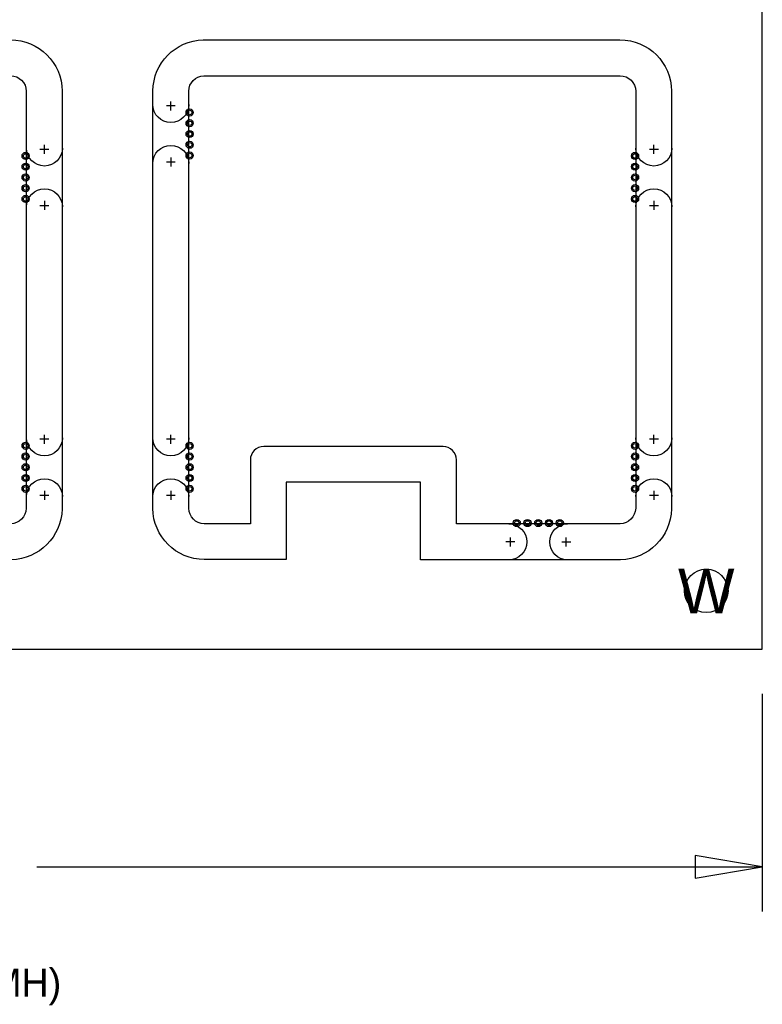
# Model space of a CAD drawing. Extents: x -28 to 282, y -30 to 277.
# Tile 7 of 10: x 60 to 102, y -27 to 29. Entities that reach past the tile are written whole.
import ezdxf
from ezdxf.enums import TextEntityAlignment as Align

# ---------------------------------------------------------------- set-up
doc = ezdxf.new("R2010")
doc.units = 0
for name, color, linetype in [('BOT', 153, 'CONTINUOUS'), ('DRILL', 30, 'CONTINUOUS'), ('OUTLINE', 5, 'CONTINUOUS'), ('TOP', 5, 'CONTINUOUS')]:
    doc.layers.add(name, color=color, linetype=linetype)

# ---------------------------------------------------------------- blocks, each defined once
blk = doc.blocks.new('FIGURE_CIRCLE')
blk.add_circle((0, 0), 0.5)

msp = doc.modelspace()

# ---------------------------------------------------------------- linework, layer by layer
at = {"layer": 'BOT'}
for centre, radius in [((69.1388, 23.3172), 0.127), ((69.1388, 22.7076), 0.127), ((69.1388, 22.098), 0.127), ((69.1388, 21.4884), 0.127), ((59.8424, 20.8534), 0.127), ((69.1388, 20.8788), 0.127), ((94.3864, 20.8534), 0.127), ((59.8424, 20.2438), 0.127), ((94.3864, 20.2438), 0.127), ((59.8424, 19.6342), 0.127), ((94.3864, 19.6342), 0.127), ((59.8424, 19.0246), 0.127), ((94.3864, 19.0246), 0.127), ((59.8424, 18.415), 0.127), ((94.3864, 18.415), 0.127), ((59.8424, 4.4196), 0.127), ((69.1388, 4.4196), 0.127), ((94.3864, 4.4196), 0.127), ((59.8424, 3.81), 0.127), ((69.1388, 3.81), 0.127), ((94.3864, 3.81), 0.127), ((59.8424, 3.2004), 0.127), ((69.1388, 3.2004), 0.127), ((94.3864, 3.2004), 0.127), ((59.8424, 2.5908), 0.127), ((69.1388, 2.5908), 0.127), ((94.3864, 2.5908), 0.127), ((59.8424, 1.9812), 0.127), ((69.1388, 1.9812), 0.127), ((94.3864, 1.9812), 0.127), ((87.6808, 0.0381), 0.127), ((88.2904, 0.0381), 0.127), ((88.9, 0.0381), 0.127), ((89.5096, 0.0381), 0.127), ((90.1192, 0.0381), 0.127), ((98.425, -3.81), 1.2319)]:
    msp.add_circle(centre, radius, dxfattribs=at)
at = {"layer": 'DRILL'}
for points in [[(101.6, -9.652), (101.6, -21.9964)], [(97.79, -20.0914), (101.6, -19.4564), (97.79, -18.8214), (97.79, -20.0914)], [(60.48375, -19.4564), (101.6, -19.4564)]]:
    msp.add_lwpolyline(points, dxfattribs=at)
at = {"layer": 'OUTLINE'}
msp.add_lwpolyline([(-7.112, -7.112), (101.6, -7.112), (101.6, 101.6254), (-7.112, 101.6254)], close=True, dxfattribs=at)
for points in [[(58.989206, 27.432, -0.412917), (61.9125, 24.531795), (61.9125, 0.842602, -0.399198), (59.02452, -2.044718), (47.6885, -2.044718), (47.6885, 2.3495), (40.0685, 2.3495), (40.0685, -2.032), (35.42287, -2.032, -0.4113), (32.512, 0.870087), (32.512, 24.545323, -0.403471), (35.362223, 27.432)], [(93.533206, 27.432, -0.412917), (96.4565, 24.531795), (96.4565, 0.842602, -0.399198), (93.56852, -2.044718), (82.2325, -2.044718), (82.2325, 2.3495), (74.6125, 2.3495), (74.6125, -2.032), (69.96687, -2.032, -0.4113), (67.056, 0.870087), (67.056, 24.545323, -0.403471), (69.906223, 27.432)], [(35.394646, 25.4), (58.9915, 25.4, -0.411862), (59.8805, 24.5237), (59.8805, 0.8763, -0.387434), (58.9915, -0.0127), (49.7205, -0.007874), (49.7205, 3.6195, 0.418682), (48.9585, 4.3815), (38.7985, 4.3815, 0.418682), (38.0365, 3.6195), (38.0365, -0.001524), (35.427412, 0, -0.408937), (34.544, 0.878586), (34.544, 24.529542, -0.394812)], [(69.938646, 25.4), (93.5355, 25.4, -0.411862), (94.4245, 24.5237), (94.4245, 0.8763, -0.387434), (93.5355, -0.0127), (84.2645, -0.007874), (84.2645, 3.6195, 0.418682), (83.5025, 4.3815), (73.3425, 4.3815, 0.418682), (72.5805, 3.6195), (72.5805, -0.001524), (69.971412, 0, -0.408937), (69.088, 0.878586), (69.088, 24.529542, -0.394812)]]:
    msp.add_lwpolyline(points, format="xyb", close=True, dxfattribs=at)
for points in [[(69.088, 23.7617, -1), (67.056, 23.7617)], [(61.9252, 21.2979, -1), (59.8932, 21.2979)], [(67.056, 20.4343, -1), (69.088, 20.4343)], [(96.4692, 21.2979, -1), (94.4372, 21.2979)], [(59.8932, 17.9705, -1), (61.9252, 17.9705)], [(94.4372, 17.9705, -1), (96.4692, 17.9705)], [(61.9252, 4.8641, -1), (59.8932, 4.8641)], [(69.088, 4.8641, -1), (67.056, 4.8641)], [(96.4692, 4.8641, -1), (94.4372, 4.8641)], [(59.8932, 1.5367, -1), (61.9252, 1.5367)], [(67.056, 1.5367, -1), (69.088, 1.5367)], [(94.4372, 1.5367, -1), (96.4692, 1.5367)], [(87.2363, -0.0127, -1), (87.2363, -2.0447)], [(90.5637, -2.0447, -1), (90.5637, -0.0127)]]:
    msp.add_lwpolyline(points, format="xyb", dxfattribs=at)
for points in [[(68.326, 23.6855), (67.818, 23.6855)], [(68.072, 23.4315), (68.072, 23.9395)], [(61.1632, 21.2217), (60.6552, 21.2217)], [(60.9092, 20.9677), (60.9092, 21.4757)], [(95.7072, 21.2217), (95.1992, 21.2217)], [(95.4532, 20.9677), (95.4532, 21.4757)], [(68.072, 20.7645), (68.072, 20.2565)], [(67.818, 20.5105), (68.326, 20.5105)], [(60.6552, 18.0467), (61.1632, 18.0467)], [(60.9092, 18.3007), (60.9092, 17.7927)], [(95.1992, 18.0467), (95.7072, 18.0467)], [(95.4532, 18.3007), (95.4532, 17.7927)], [(60.9092, 4.5339), (60.9092, 5.0419)], [(68.072, 4.5339), (68.072, 5.0419)], [(95.4532, 4.5339), (95.4532, 5.0419)], [(61.1632, 4.7879), (60.6552, 4.7879)], [(68.326, 4.7879), (67.818, 4.7879)], [(95.7072, 4.7879), (95.1992, 4.7879)], [(60.9092, 1.8669), (60.9092, 1.3589)], [(68.072, 1.8669), (68.072, 1.3589)], [(95.4532, 1.8669), (95.4532, 1.3589)], [(60.6552, 1.6129), (61.1632, 1.6129)], [(67.818, 1.6129), (68.326, 1.6129)], [(95.1992, 1.6129), (95.7072, 1.6129)], [(87.5665, -1.0287), (87.0585, -1.0287)], [(87.3125, -0.7747), (87.3125, -1.2827)], [(90.2335, -1.0287), (90.7415, -1.0287)], [(90.4875, -1.2827), (90.4875, -0.7747)]]:
    msp.add_lwpolyline(points, dxfattribs=at)
at = {"layer": 'TOP'}
for centre, radius in [((69.1388, 23.3172), 0.127), ((69.1388, 22.7076), 0.127), ((69.1388, 22.098), 0.127), ((69.1388, 21.4884), 0.127), ((59.8424, 20.8534), 0.127), ((69.1388, 20.8788), 0.127), ((94.3864, 20.8534), 0.127), ((59.8424, 20.2438), 0.127), ((94.3864, 20.2438), 0.127), ((59.8424, 19.6342), 0.127), ((94.3864, 19.6342), 0.127), ((59.8424, 19.0246), 0.127), ((94.3864, 19.0246), 0.127), ((59.8424, 18.415), 0.127), ((94.3864, 18.415), 0.127), ((59.8424, 4.4196), 0.127), ((69.1388, 4.4196), 0.127), ((94.3864, 4.4196), 0.127), ((59.8424, 3.81), 0.127), ((69.1388, 3.81), 0.127), ((94.3864, 3.81), 0.127), ((59.8424, 3.2004), 0.127), ((69.1388, 3.2004), 0.127), ((94.3864, 3.2004), 0.127), ((59.8424, 2.5908), 0.127), ((69.1388, 2.5908), 0.127), ((94.3864, 2.5908), 0.127), ((59.8424, 1.9812), 0.127), ((69.1388, 1.9812), 0.127), ((94.3864, 1.9812), 0.127), ((87.6808, 0.0381), 0.127), ((88.2904, 0.0381), 0.127), ((88.9, 0.0381), 0.127), ((89.5096, 0.0381), 0.127), ((90.1192, 0.0381), 0.127), ((98.425, -3.81), 1.2319)]:
    msp.add_circle(centre, radius, dxfattribs=at)

# ---------------------------------------------------------------- block references
at = {"layer": 'DRILL', "xscale": 0.4064, "yscale": 0.4064}
for p in [(69.1388, 23.3172), (69.1388, 22.7076), (69.1388, 22.098), (69.1388, 21.4884), (59.8424, 20.8534), (69.1388, 20.8788), (94.3864, 20.8534), (59.8424, 20.2438), (94.3864, 20.2438), (59.8424, 19.6342), (94.3864, 19.6342), (59.8424, 19.0246), (94.3864, 19.0246), (59.8424, 18.415), (94.3864, 18.415), (59.8424, 4.4196), (69.1388, 4.4196), (94.3864, 4.4196), (59.8424, 3.81), (69.1388, 3.81), (94.3864, 3.81), (59.8424, 3.2004), (69.1388, 3.2004), (94.3864, 3.2004), (59.8424, 2.5908), (69.1388, 2.5908), (94.3864, 2.5908), (59.8424, 1.9812), (69.1388, 1.9812), (94.3864, 1.9812), (87.6808, 0.0381), (88.2904, 0.0381), (88.9, 0.0381), (89.5096, 0.0381), (90.1192, 0.0381)]:
    msp.add_blockref('FIGURE_CIRCLE', p, dxfattribs=at)

# ---------------------------------------------------------------- texts
at = {"layer": 'DRILL'}
msp.add_text('W', height=2.54, dxfattribs=at).set_placement((98.425, -3.81), align=Align.MIDDLE_CENTER)
msp.add_text('LAYER: MECHANICAL DRAWING (MH)', height=1.6002, dxfattribs=at).set_placement((23.3426, -26.8224))

doc.saveas('drawing.dxf')
